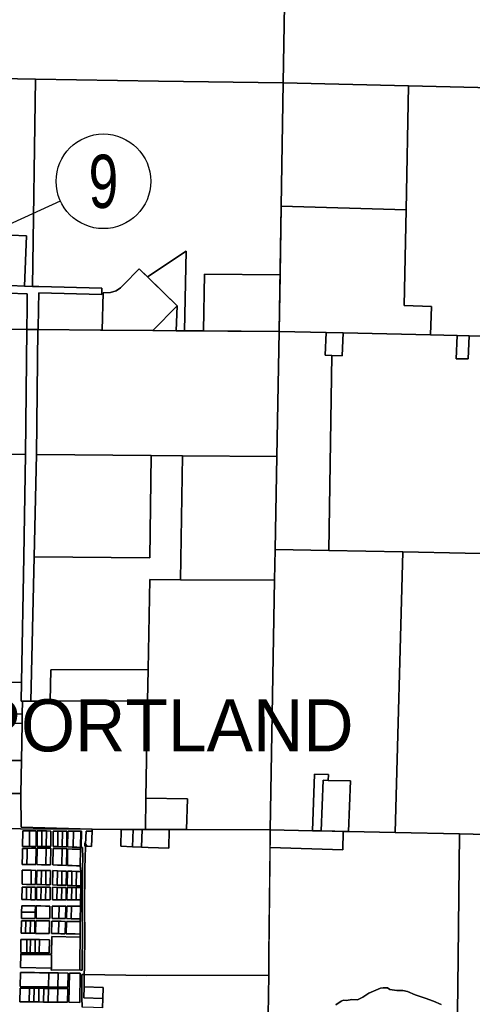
# Model space of a CAD drawing. Header units: feet. Extents: x 1267057 to 1687180, y 157668 to 661817.
# Tile 35 of 157: x 1281382 to 1286165, y 289587 to 299988. Entities that reach past the tile are written whole.
import ezdxf
from ezdxf.enums import TextEntityAlignment as Align

# ---------------------------------------------------------------- set-up
doc = ezdxf.new("R2010")
doc.units = ezdxf.units.FT
doc.header["$MEASUREMENT"] = 0
for name, color, linetype in [('61', 247, 'Continuous'), ('County_Land_Parcels_IDHS_', 247, 'Continuous'), ('SHEET', 4, 'Continuous')]:
    doc.layers.add(name, color=color, linetype=linetype)
doc.styles.get("Standard").update_dxf_attribs({"font": 'font31.shx'})

msp = doc.modelspace()

# ---------------------------------------------------------------- linework, layer by layer
at = {"layer": 'County_Land_Parcels_IDHS_'}
for points in [[(1284206, 301584), (1284167, 299320), (1282848, 299340), (1281550, 299360), (1280978, 299369), (1281038, 299879), (1281101, 300472), (1281163, 300981), (1281227, 301514), (1281282, 301981), (1281462, 301979), (1282767, 301970), (1282761, 301824), (1282907, 301823), (1282913, 301969), (1283553, 301964), (1283603, 301964), (1283597, 301589), (1284206, 301584)], [(1286807, 299257), (1285492, 299288), (1284167, 299320), (1284206, 301584), (1284213, 301959), (1286859, 301897), (1286807, 299257)], [(1281517, 297170), (1281433, 297173), (1281453, 297706), (1280788, 297732), (1280896, 298640), (1280969, 299298), (1280978, 299369), (1281550, 299360), (1281517, 297170)], [(1283123, 296702), (1283140, 297544), (1282732, 297273), (1282645, 297358), (1282479, 297188), (1282447, 297154), (1282400, 297123), (1282341, 297106), (1282266, 297103), (1282253, 296709), (1282236, 296709), (1281576, 296714), (1281580, 296940), (1281583, 297103), (1282249, 297086), (1282250, 297152), (1281584, 297170), (1281524, 297169), (1281517, 297170), (1281550, 299360), (1282848, 299340), (1284167, 299320), (1284145, 298019), (1284133, 297294), (1283335, 297300), (1283323, 296701), (1283123, 296702)], [(1285465, 297978), (1284145, 298019), (1284167, 299320), (1285492, 299288), (1285465, 297978)], [(1287601, 296615), (1286780, 296633), (1286130, 296648), (1286004, 296651), (1285722, 296658), (1285734, 296957), (1285444, 296969), (1285465, 297978), (1285492, 299288), (1286807, 299257), (1287639, 299246), (1287601, 296615)], [(1285722, 296658), (1284800, 296679), (1284620, 296683), (1284123, 296694), (1284145, 298019), (1285465, 297978), (1285444, 296969), (1285734, 296957), (1285722, 296658)], [(1281433, 297173), (1281280, 297180), (1281226, 297203), (1281119, 297292), (1280977, 297396), (1280927, 297449), (1280835, 297557), (1280784, 297658), (1280767, 297733), (1280788, 297732), (1281453, 297706), (1281433, 297173)], [(1283123, 296702), (1283037, 296703), (1283045, 296967), (1282732, 297273), (1283140, 297544), (1283123, 296702)], [(1283045, 296967), (1282788, 296705), (1282253, 296709), (1282266, 297103), (1282341, 297106), (1282400, 297123), (1282447, 297154), (1282479, 297188), (1282645, 297358), (1283045, 296967)], [(1283323, 296701), (1283335, 297300), (1284133, 297294), (1284123, 296694), (1283323, 296701)], [(1283037, 296703), (1282803, 296705), (1282788, 296705), (1283045, 296967), (1283037, 296703)], [(1281445, 295396), (1281137, 295400), (1280511, 295408), (1280661, 296721), (1281456, 296715), (1281445, 295396)], [(1281559, 295394), (1281534, 294314), (1281499, 292789), (1281412, 292789), (1281399, 292789), (1281402, 292989), (1281426, 294315), (1281445, 295396), (1281456, 296715), (1281573, 296714), (1281559, 295394)], [(1284099, 295375), (1283104, 295382), (1282771, 295385), (1281559, 295394), (1281573, 296714), (1281576, 296714), (1282236, 296709), (1282253, 296709), (1282788, 296705), (1282803, 296705), (1283037, 296703), (1284123, 296694), (1284099, 295375)], [(1284682, 296442), (1284649, 294382), (1284082, 294393), (1284099, 295375), (1284123, 296694), (1284620, 296683), (1284611, 296444), (1284682, 296442)], [(1284682, 296442), (1284611, 296444), (1284620, 296683), (1284800, 296679), (1284791, 296438), (1284682, 296442)], [(1286763, 295314), (1286749, 294338), (1285430, 294365), (1284649, 294382), (1284682, 296442), (1284791, 296438), (1284800, 296679), (1285722, 296658), (1286004, 296651), (1285995, 296407), (1286121, 296405), (1286130, 296648), (1286780, 296633), (1286763, 295314)], [(1286004, 296651), (1286130, 296648), (1286121, 296405), (1285995, 296407), (1286004, 296651)], [(1281402, 292989), (1280952, 292983), (1281047, 293810), (1281047, 293812), (1281075, 294034), (1281174, 294826), (1281137, 295400), (1281445, 295396), (1281426, 294315), (1281402, 292989)], [(1283081, 294072), (1282756, 294073), (1282740, 293123), (1281710, 293120), (1281704, 292790), (1281499, 292789), (1281534, 294314), (1282758, 294304), (1282771, 295385), (1283104, 295382), (1283081, 294072)], [(1281534, 294314), (1281559, 295394), (1282771, 295385), (1282758, 294304), (1281534, 294314)], [(1284082, 294393), (1284076, 294068), (1283081, 294072), (1283104, 295382), (1284099, 295375), (1284082, 294393)], [(1285349, 291401), (1284857, 291412), (1284878, 291947), (1284642, 291952), (1284645, 292013), (1284499, 292018), (1284476, 291419), (1284030, 291429), (1284076, 294068), (1284082, 294393), (1284649, 294382), (1285430, 294365), (1285349, 291401)], [(1286744, 293994), (1286681, 291810), (1286477, 291814), (1286464, 291378), (1286029, 291387), (1285349, 291401), (1285430, 294365), (1286749, 294338), (1286744, 293994)], [(1284030, 291429), (1283145, 291432), (1283155, 291759), (1282716, 291764), (1282734, 292793), (1282740, 293123), (1282756, 294073), (1283081, 294072), (1284076, 294068), (1284030, 291429)], [(1282734, 292793), (1281704, 292790), (1281710, 293120), (1282740, 293123), (1282734, 292793)], [(1281412, 292789), (1281409, 292653), (1280986, 292656), (1280984, 292556), (1280979, 292318), (1280979, 292163), (1280959, 292163), (1280959, 292318), (1280082, 292318), (1280081, 292779), (1279850, 292782), (1279858, 292794), (1279978, 292976), (1280083, 292973), (1280952, 292983), (1281402, 292989), (1281399, 292789), (1281412, 292789)], [(1282716, 291764), (1282710, 291434), (1282675, 291434), (1282580, 291434), (1282456, 291435), (1282149, 291436), (1281397, 291457), (1281395, 291813), (1281401, 292163), (1281408, 292553), (1281409, 292653), (1281412, 292789), (1281499, 292789), (1281704, 292790), (1282734, 292793), (1282716, 291764)], [(1281408, 292553), (1281407, 292553), (1280984, 292556), (1280986, 292656), (1281409, 292653), (1281408, 292553)], [(1281401, 292163), (1281400, 292163), (1280979, 292163), (1280979, 292318), (1280984, 292556), (1281407, 292553), (1281408, 292553), (1281401, 292163)], [(1281395, 291813), (1281395, 291813), (1280979, 291813), (1280959, 291813), (1280959, 292163), (1280979, 292163), (1281400, 292163), (1281401, 292163), (1281395, 291813)], [(1284642, 291952), (1284588, 291953), (1284567, 291418), (1284476, 291419), (1284499, 292018), (1284645, 292013), (1284642, 291952)], [(1284857, 291412), (1284567, 291418), (1284588, 291953), (1284642, 291952), (1284878, 291947), (1284857, 291412)], [(1283145, 291432), (1282960, 291433), (1282740, 291434), (1282710, 291434), (1282716, 291764), (1283155, 291759), (1283145, 291432)], [(1282027, 291416), (1281987, 291416), (1281939, 291417), (1281891, 291417), (1281889, 291249), (1281937, 291247), (1281985, 291246), (1282025, 291244), (1282026, 291234), (1282025, 291225), (1282025, 291224), (1281985, 291226), (1281937, 291227), (1281889, 291229), (1281887, 291053), (1281935, 291052), (1281983, 291050), (1282023, 291049), (1282030, 290989), (1281982, 290990), (1281934, 290992), (1281886, 290993), (1281884, 290843), (1281932, 290842), (1281980, 290840), (1282028, 290839), (1282028, 290820), (1281980, 290821), (1281932, 290821), (1281884, 290822), (1281882, 290690), (1281930, 290689), (1281978, 290689), (1282026, 290689), (1282025, 290623), (1281977, 290623), (1281929, 290623), (1281881, 290624), (1281878, 290492), (1281926, 290491), (1281974, 290491), (1282022, 290491), (1282021, 290460), (1281973, 290461), (1281925, 290461), (1281877, 290462), (1281874, 290332), (1281922, 290331), (1281970, 290330), (1282021, 290329), (1282020, 290296), (1281722, 290302), (1281720, 290117), (1281395, 290122), (1281395, 290114), (1281392, 289974), (1281717, 289969), (1281716, 289947), (1282016, 289950), (1282029, 289949), (1282041, 289949), (1282041, 289977), (1282043, 290103), (1282044, 290119), (1282044, 290120), (1282045, 290216), (1282045, 290296), (1282046, 290345), (1282047, 290420), (1282043, 290497), (1282042, 290578), (1282042, 290662), (1282043, 290757), (1282046, 290844), (1282047, 290923), (1282047, 291031), (1282049, 291129), (1282047, 291244), (1282033, 291244), (1282035, 291416), (1282027, 291416)], [(1281485, 291254), (1281461, 291254), (1281413, 291253), (1281414, 291419), (1281462, 291418), (1281486, 291418), (1281485, 291254)], [(1281485, 291254), (1281509, 291255), (1281557, 291255), (1281558, 291418), (1281510, 291418), (1281486, 291418), (1281462, 291418), (1281414, 291419), (1281413, 291253), (1281461, 291254), (1281485, 291254)], [(1281485, 291254), (1281486, 291418), (1281510, 291418), (1281558, 291418), (1281557, 291255), (1281509, 291255), (1281485, 291254)], [(1281615, 291255), (1281567, 291255), (1281568, 291418), (1281616, 291418), (1281615, 291255)], [(1281615, 291255), (1281663, 291255), (1281711, 291255), (1281712, 291417), (1281664, 291418), (1281616, 291418), (1281568, 291418), (1281567, 291255), (1281615, 291255)], [(1281663, 291255), (1281615, 291255), (1281616, 291418), (1281664, 291418), (1281663, 291255)], [(1281663, 291255), (1281664, 291418), (1281712, 291417), (1281711, 291255), (1281663, 291255)], [(1281784, 291253), (1281736, 291254), (1281737, 291417), (1281785, 291417), (1281784, 291253)], [(1281784, 291253), (1281832, 291251), (1281879, 291249), (1281881, 291417), (1281833, 291417), (1281785, 291417), (1281737, 291417), (1281736, 291254), (1281784, 291253)], [(1281832, 291251), (1281784, 291253), (1281785, 291417), (1281833, 291417), (1281832, 291251)], [(1281832, 291251), (1281833, 291417), (1281881, 291417), (1281879, 291249), (1281832, 291251)], [(1281937, 291247), (1281889, 291249), (1281891, 291417), (1281939, 291417), (1281952, 291417), (1281951, 291416), (1281949, 291247), (1281937, 291247)], [(1281949, 291247), (1281951, 291416), (1281952, 291417), (1281987, 291416), (1282027, 291416), (1282025, 291246), (1282025, 291244), (1281985, 291246), (1281949, 291247)], [(1282033, 291244), (1282025, 291244), (1282025, 291246), (1282027, 291416), (1282035, 291416), (1282033, 291244)], [(1284013, 289894), (1282723, 289891), (1282065, 289903), (1282066, 289977), (1282068, 290103), (1282070, 290216), (1282071, 290345), (1282072, 290420), (1282068, 290497), (1282067, 290578), (1282067, 290662), (1282068, 290756), (1282071, 290843), (1282072, 290923), (1282072, 291030), (1282074, 291129), (1282078, 291256), (1282094, 291256), (1282142, 291254), (1282149, 291416), (1282149, 291436), (1282456, 291435), (1282450, 291256), (1282573, 291251), (1282668, 291248), (1282738, 291245), (1282958, 291236), (1282960, 291433), (1283145, 291432), (1284030, 291429), (1284015, 290109), (1284013, 289894)], [(1282094, 291256), (1282077, 291280), (1282083, 291416), (1282101, 291416), (1282149, 291416), (1282142, 291254), (1282094, 291256)], [(1282573, 291251), (1282450, 291256), (1282456, 291435), (1282580, 291434), (1282573, 291251)], [(1282668, 291248), (1282573, 291251), (1282580, 291434), (1282675, 291434), (1282668, 291248)], [(1282668, 291248), (1282675, 291434), (1282710, 291434), (1282740, 291434), (1282960, 291433), (1282958, 291236), (1282738, 291245), (1282668, 291248)], [(1284028, 291242), (1284030, 291429), (1284476, 291419), (1284567, 291418), (1284800, 291413), (1284795, 291217), (1284028, 291242)], [(1282016, 289950), (1282018, 290101), (1282019, 290120), (1282020, 290216), (1282020, 290296), (1282021, 290329), (1282021, 290345), (1282022, 290419), (1282021, 290460), (1282022, 290491), (1282025, 290623), (1282026, 290689), (1282028, 290820), (1282028, 290839), (1282030, 290989), (1282023, 291049), (1282025, 291224), (1282025, 291225), (1282026, 291234), (1282025, 291244), (1282033, 291244), (1282047, 291244), (1282049, 291129), (1282047, 291031), (1282047, 290923), (1282046, 290844), (1282043, 290757), (1282042, 290662), (1282042, 290578), (1282043, 290497), (1282047, 290420), (1282046, 290345), (1282045, 290296), (1282045, 290216), (1282044, 290120), (1282044, 290119), (1282043, 290103), (1282041, 289977), (1282041, 289949), (1282029, 289949), (1282016, 289950)], [(1282077, 291280), (1282094, 291256), (1282078, 291256), (1282069, 291257), (1282069, 291292), (1282077, 291280)], [(1281460, 291234), (1281412, 291233), (1281412, 291173), (1281410, 291065), (1281458, 291064), (1281506, 291063), (1281554, 291062), (1281556, 291235), (1281508, 291235), (1281460, 291234)], [(1281458, 291064), (1281410, 291065), (1281412, 291173), (1281412, 291233), (1281460, 291234), (1281460, 291174), (1281458, 291064)], [(1281458, 291064), (1281460, 291174), (1281460, 291234), (1281508, 291235), (1281556, 291235), (1281554, 291062), (1281506, 291063), (1281458, 291064)], [(1281660, 291060), (1281612, 291061), (1281564, 291062), (1281566, 291235), (1281614, 291235), (1281662, 291235), (1281660, 291060)], [(1281662, 291235), (1281614, 291235), (1281566, 291235), (1281564, 291062), (1281612, 291061), (1281660, 291060), (1281708, 291059), (1281710, 291235), (1281662, 291235)], [(1281660, 291060), (1281662, 291235), (1281710, 291235), (1281708, 291059), (1281660, 291060)], [(1281829, 291055), (1281781, 291057), (1281733, 291059), (1281735, 291234), (1281783, 291233), (1281831, 291231), (1281829, 291055)], [(1281831, 291231), (1281783, 291233), (1281735, 291234), (1281733, 291059), (1281781, 291057), (1281829, 291055), (1281877, 291054), (1281879, 291229), (1281831, 291231)], [(1281829, 291055), (1281831, 291231), (1281879, 291229), (1281877, 291054), (1281829, 291055)], [(1282023, 291049), (1281983, 291050), (1281935, 291052), (1281887, 291053), (1281889, 291229), (1281937, 291227), (1281985, 291226), (1282025, 291224), (1282023, 291049)], [(1281503, 290853), (1281455, 290854), (1281407, 290855), (1281410, 291005), (1281458, 291004), (1281505, 291003), (1281503, 290853)], [(1281505, 291003), (1281458, 291004), (1281410, 291005), (1281407, 290855), (1281455, 290854), (1281503, 290853), (1281551, 290852), (1281553, 291002), (1281505, 291003)], [(1281503, 290853), (1281505, 291003), (1281553, 291002), (1281551, 290852), (1281503, 290853)], [(1281609, 290851), (1281561, 290852), (1281563, 291002), (1281611, 291001), (1281609, 290851)], [(1281659, 291000), (1281611, 291001), (1281563, 291002), (1281561, 290852), (1281609, 290851), (1281657, 290850), (1281705, 290849), (1281707, 290999), (1281659, 291000)], [(1281657, 290850), (1281609, 290851), (1281611, 291001), (1281659, 291000), (1281657, 290850)], [(1281657, 290850), (1281659, 291000), (1281707, 290999), (1281705, 290849), (1281657, 290850)], [(1281778, 290847), (1281730, 290849), (1281732, 290999), (1281780, 290997), (1281778, 290847)], [(1281828, 290995), (1281780, 290997), (1281732, 290999), (1281730, 290849), (1281778, 290847), (1281826, 290845), (1281874, 290844), (1281876, 290994), (1281828, 290995)], [(1281826, 290845), (1281778, 290847), (1281780, 290997), (1281828, 290995), (1281826, 290845)], [(1281826, 290845), (1281828, 290995), (1281876, 290994), (1281874, 290844), (1281826, 290845)], [(1281932, 290842), (1281884, 290843), (1281886, 290993), (1281934, 290992), (1281932, 290842)], [(1281980, 290840), (1281932, 290842), (1281934, 290992), (1281982, 290990), (1281980, 290840)], [(1282028, 290839), (1281980, 290840), (1281982, 290990), (1282030, 290989), (1282028, 290839)], [(1281453, 290693), (1281405, 290693), (1281407, 290825), (1281455, 290825), (1281453, 290693)], [(1281503, 290824), (1281455, 290825), (1281407, 290825), (1281405, 290693), (1281453, 290693), (1281501, 290692), (1281549, 290692), (1281551, 290824), (1281503, 290824)], [(1281501, 290692), (1281453, 290693), (1281455, 290825), (1281503, 290824), (1281501, 290692)], [(1281501, 290692), (1281503, 290824), (1281551, 290824), (1281549, 290692), (1281501, 290692)], [(1281607, 290692), (1281559, 290692), (1281561, 290824), (1281609, 290824), (1281607, 290692)], [(1281657, 290823), (1281609, 290824), (1281561, 290824), (1281559, 290692), (1281607, 290692), (1281655, 290691), (1281703, 290691), (1281705, 290823), (1281657, 290823)], [(1281655, 290691), (1281607, 290692), (1281609, 290824), (1281657, 290823), (1281655, 290691)], [(1281655, 290691), (1281657, 290823), (1281705, 290823), (1281703, 290691), (1281655, 290691)], [(1281776, 290690), (1281728, 290691), (1281730, 290823), (1281778, 290822), (1281776, 290690)], [(1281826, 290822), (1281778, 290822), (1281730, 290823), (1281728, 290691), (1281776, 290690), (1281824, 290690), (1281872, 290690), (1281874, 290822), (1281826, 290822)], [(1281824, 290690), (1281776, 290690), (1281778, 290822), (1281826, 290822), (1281824, 290690)], [(1281824, 290690), (1281826, 290822), (1281874, 290822), (1281872, 290690), (1281824, 290690)], [(1281930, 290689), (1281882, 290690), (1281884, 290822), (1281932, 290821), (1281930, 290689)], [(1281978, 290689), (1281930, 290689), (1281932, 290821), (1281980, 290821), (1281978, 290689)], [(1282026, 290689), (1281978, 290689), (1281980, 290821), (1282028, 290820), (1282026, 290689)], [(1281546, 290560), (1281548, 290626), (1281500, 290626), (1281452, 290627), (1281404, 290627), (1281402, 290561), (1281401, 290495), (1281449, 290495), (1281497, 290495), (1281545, 290494), (1281546, 290560)], [(1281546, 290560), (1281498, 290560), (1281450, 290561), (1281402, 290561), (1281404, 290627), (1281452, 290627), (1281500, 290626), (1281548, 290626), (1281546, 290560)], [(1281603, 290494), (1281555, 290494), (1281558, 290626), (1281606, 290626), (1281654, 290625), (1281702, 290625), (1281699, 290493), (1281651, 290493), (1281603, 290494)], [(1281603, 290494), (1281651, 290493), (1281699, 290493), (1281702, 290625), (1281654, 290625), (1281606, 290626), (1281558, 290626), (1281555, 290494), (1281603, 290494)], [(1281796, 290492), (1281772, 290492), (1281724, 290493), (1281727, 290625), (1281775, 290624), (1281799, 290624), (1281796, 290492)], [(1281799, 290624), (1281775, 290624), (1281727, 290625), (1281724, 290493), (1281772, 290492), (1281796, 290492), (1281820, 290492), (1281868, 290492), (1281871, 290624), (1281823, 290624), (1281799, 290624)], [(1281796, 290492), (1281799, 290624), (1281823, 290624), (1281871, 290624), (1281868, 290492), (1281820, 290492), (1281796, 290492)], [(1281926, 290491), (1281878, 290492), (1281881, 290624), (1281929, 290623), (1281926, 290491)], [(1282022, 290491), (1281974, 290491), (1281926, 290491), (1281929, 290623), (1281977, 290623), (1282025, 290623), (1282022, 290491)], [(1281402, 290561), (1281450, 290561), (1281498, 290560), (1281546, 290560), (1281545, 290494), (1281497, 290495), (1281449, 290495), (1281401, 290495), (1281402, 290561)], [(1281445, 290337), (1281397, 290338), (1281400, 290470), (1281448, 290469), (1281445, 290337)], [(1281445, 290337), (1281493, 290337), (1281541, 290337), (1281544, 290469), (1281496, 290469), (1281448, 290469), (1281400, 290470), (1281397, 290338), (1281445, 290337)], [(1281493, 290337), (1281445, 290337), (1281448, 290469), (1281496, 290469), (1281493, 290337)], [(1281493, 290337), (1281496, 290469), (1281544, 290469), (1281541, 290337), (1281493, 290337)], [(1281623, 290336), (1281647, 290336), (1281695, 290335), (1281698, 290467), (1281650, 290468), (1281626, 290468), (1281602, 290468), (1281554, 290468), (1281551, 290336), (1281599, 290336), (1281623, 290336)], [(1281599, 290336), (1281551, 290336), (1281554, 290468), (1281602, 290468), (1281626, 290468), (1281650, 290468), (1281698, 290467), (1281695, 290335), (1281647, 290336), (1281623, 290336), (1281599, 290336)], [(1281792, 290334), (1281768, 290334), (1281720, 290335), (1281723, 290465), (1281771, 290464), (1281795, 290464), (1281792, 290334)], [(1281792, 290334), (1281816, 290333), (1281864, 290332), (1281867, 290463), (1281819, 290464), (1281795, 290464), (1281771, 290464), (1281723, 290465), (1281720, 290335), (1281768, 290334), (1281792, 290334)], [(1281792, 290334), (1281795, 290464), (1281819, 290464), (1281867, 290463), (1281864, 290332), (1281816, 290333), (1281792, 290334)], [(1282021, 290329), (1281970, 290330), (1281922, 290331), (1281874, 290332), (1281877, 290462), (1281925, 290461), (1281973, 290461), (1282021, 290460), (1282022, 290419), (1282021, 290345), (1282021, 290329)], [(1281457, 290132), (1281393, 290133), (1281396, 290272), (1281459, 290271), (1281457, 290132)], [(1281591, 290270), (1281547, 290270), (1281495, 290271), (1281459, 290271), (1281396, 290272), (1281393, 290133), (1281457, 290132), (1281493, 290132), (1281545, 290132), (1281589, 290131), (1281695, 290130), (1281697, 290269), (1281591, 290270)], [(1282016, 289950), (1281716, 289947), (1281717, 289969), (1281720, 290109), (1281395, 290114), (1281395, 290122), (1281720, 290117), (1281722, 290302), (1282020, 290296), (1282020, 290216), (1282019, 290120), (1282018, 290101), (1282016, 289950)], [(1281493, 290132), (1281457, 290132), (1281459, 290271), (1281495, 290271), (1281493, 290132)], [(1281545, 290132), (1281493, 290132), (1281495, 290271), (1281547, 290270), (1281545, 290132)], [(1281589, 290131), (1281545, 290132), (1281547, 290270), (1281591, 290270), (1281589, 290131)], [(1281589, 290131), (1281591, 290270), (1281697, 290269), (1281695, 290130), (1281589, 290131)], [(1281717, 289969), (1281392, 289974), (1281395, 290114), (1281720, 290109), (1281717, 289969)], [(1281687, 289770), (1281637, 289770), (1281587, 289771), (1281537, 289772), (1281487, 289773), (1281437, 289773), (1281387, 289774), (1281390, 289924), (1281440, 289923), (1281490, 289923), (1281540, 289922), (1281590, 289921), (1281640, 289920), (1281690, 289920), (1281687, 289770)], [(1281790, 289918), (1281690, 289920), (1281640, 289920), (1281590, 289921), (1281540, 289922), (1281490, 289923), (1281440, 289923), (1281390, 289924), (1281387, 289774), (1281437, 289773), (1281487, 289773), (1281537, 289772), (1281587, 289771), (1281637, 289770), (1281687, 289770), (1281787, 289768), (1281892, 289767), (1281895, 289917), (1281790, 289918)], [(1281787, 289768), (1281687, 289770), (1281690, 289920), (1281790, 289918), (1281787, 289768)], [(1281787, 289768), (1281790, 289918), (1281895, 289917), (1281892, 289767), (1281787, 289768)], [(1282016, 289607), (1281903, 289608), (1281910, 289916), (1282023, 289915), (1282016, 289607)], [(1282016, 289607), (1282023, 289915), (1281910, 289916), (1281903, 289608), (1282016, 289607)], [(1282064, 289771), (1282060, 289656), (1282260, 289649), (1282256, 289549), (1282161, 289552), (1282041, 289557), (1282038, 289657), (1282039, 289759), (1282039, 289772), (1282040, 289877), (1282040, 289889), (1282040, 289903), (1282065, 289903), (1282064, 289771)], [(1281483, 289613), (1281433, 289613), (1281383, 289614), (1281386, 289759), (1281436, 289758), (1281486, 289757), (1281483, 289613)], [(1281786, 289753), (1281686, 289754), (1281636, 289755), (1281586, 289756), (1281536, 289756), (1281486, 289757), (1281436, 289758), (1281386, 289759), (1281383, 289614), (1281433, 289613), (1281483, 289613), (1281533, 289612), (1281583, 289612), (1281633, 289611), (1281683, 289611), (1281783, 289610), (1281888, 289608), (1281891, 289751), (1281786, 289753)], [(1281533, 289612), (1281483, 289613), (1281486, 289757), (1281536, 289756), (1281533, 289612)], [(1281583, 289612), (1281533, 289612), (1281536, 289756), (1281586, 289756), (1281583, 289612)], [(1281633, 289611), (1281583, 289612), (1281586, 289756), (1281636, 289755), (1281633, 289611)], [(1281683, 289611), (1281633, 289611), (1281636, 289755), (1281686, 289754), (1281683, 289611)], [(1281783, 289610), (1281683, 289611), (1281686, 289754), (1281786, 289753), (1281783, 289610)], [(1281783, 289610), (1281786, 289753), (1281891, 289751), (1281888, 289608), (1281783, 289610)], [(1282260, 289649), (1282060, 289656), (1282064, 289771), (1282264, 289763), (1282260, 289649)]]:
    msp.add_lwpolyline(points, close=True, dxfattribs=at)
for points in [[(1281280, 297180), (1281433, 297173), (1281517, 297170), (1281524, 297169), (1281584, 297170), (1282250, 297152), (1282249, 297086), (1281583, 297103), (1281580, 296940), (1281576, 296714), (1281573, 296714), (1281456, 296715), (1281460, 296942), (1281462, 297092), (1281261, 297100)], [(1281261, 297100), (1281462, 297092), (1281462, 297092), (1281460, 296942), (1281456, 296715), (1280661, 296721)], [(1280979, 291813), (1281395, 291813), (1281395, 291813), (1281397, 291457), (1282149, 291436), (1281390, 291439), (1278732, 291449)], [(1278732, 291449), (1281390, 291439), (1282149, 291436), (1282149, 291416), (1282149, 291416), (1282101, 291416), (1282083, 291416), (1282077, 291280), (1282069, 291292), (1282069, 291257), (1282078, 291256), (1282074, 291129), (1282072, 291030), (1282072, 290923), (1282071, 290843), (1282068, 290756), (1282067, 290662), (1282067, 290578), (1282068, 290497), (1282072, 290420), (1282071, 290345), (1282070, 290216), (1282068, 290103), (1282066, 289977), (1282065, 289903), (1282040, 289903), (1282040, 289889), (1282040, 289877), (1282039, 289772), (1282039, 289759), (1282038, 289657), (1282041, 289557)], [(1284008, 289473), (1284013, 289894), (1284015, 290109), (1284028, 291242), (1284028, 291242), (1284795, 291217), (1284800, 291413), (1284857, 291412), (1285349, 291401), (1286029, 291387), (1286015, 290077), (1286007, 289495)], [(1286177, 289433), (1286078, 289470), (1286022, 289490), (1286007, 289495), (1286015, 290077), (1286029, 291387), (1286464, 291378)], [(1282256, 289549), (1282260, 289649), (1282264, 289763), (1282064, 289771), (1282065, 289903), (1282723, 289891), (1284013, 289894), (1284008, 289473)], [(1284724, 289581), (1284778, 289621), (1284805, 289631), (1284835, 289628), (1284893, 289636), (1284952, 289633), (1285007, 289663), (1285073, 289706), (1285146, 289735), (1285193, 289757), (1285224, 289761), (1285252, 289762), (1285270, 289760), (1285293, 289744), (1285366, 289734), (1285424, 289734), (1285430, 289733), (1285480, 289723), (1285560, 289687), (1285667, 289652), (1285754, 289620), (1285837, 289585)], [(1285837, 289585), (1285754, 289620), (1285667, 289652), (1285560, 289687), (1285480, 289723), (1285430, 289733), (1285424, 289734), (1285366, 289734), (1285293, 289744), (1285270, 289760), (1285252, 289762), (1285224, 289761), (1285193, 289757), (1285146, 289735), (1285073, 289706), (1285007, 289663), (1284952, 289633), (1284893, 289636), (1284835, 289628), (1284805, 289631), (1284778, 289621), (1284724, 289581)]]:
    msp.add_lwpolyline(points, dxfattribs=at)
at = {"layer": 'SHEET'}
msp.add_lwpolyline([(1279308, 296929), (1281812, 298073)], dxfattribs=at)
msp.add_circle((1282267, 298281), 500, dxfattribs=at)

# ---------------------------------------------------------------- texts
at = {"layer": '61', "color": 5, "linetype": 'Continuous'}
msp.add_text('PORTLAND', height=550, dxfattribs=at).set_placement((1280905, 292259))
at = {"layer": 'SHEET', "width": 0.75}
msp.add_text('9', height=562, dxfattribs=at).set_placement((1282267, 298281), align=Align.MIDDLE_CENTER)

doc.saveas('drawing.dxf')
